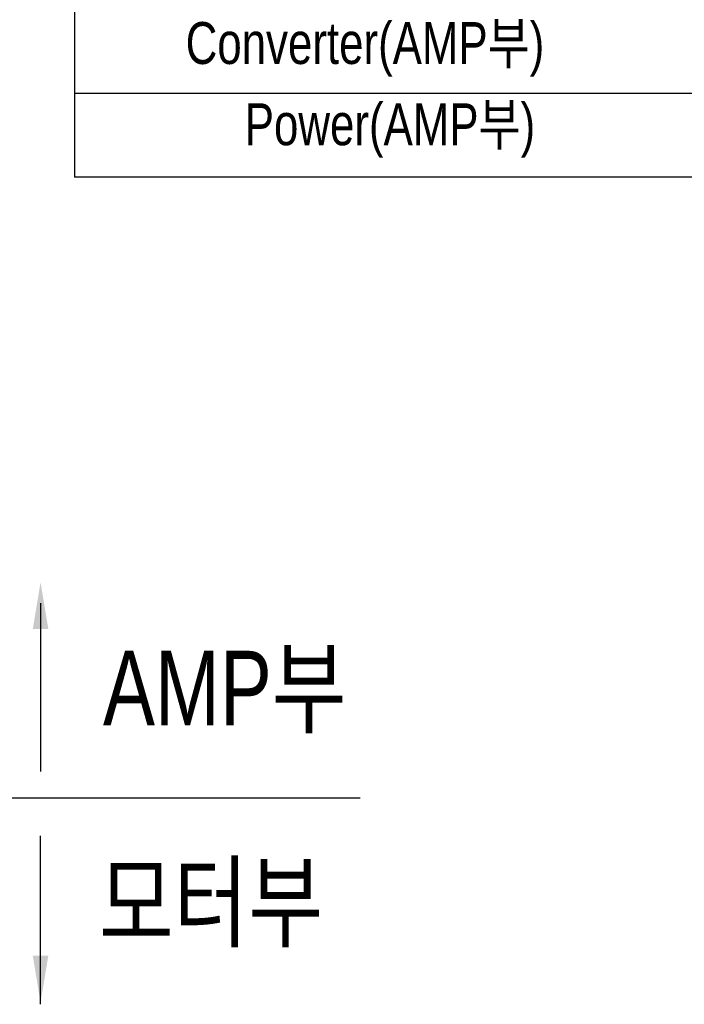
# Model space of a CAD drawing. Extents: x 4 to 2311, y -23 to 1597.
# Tile 16 of 22: x 371 to 550, y 1109 to 1373. Entities that reach past the tile are written whole.
import ezdxf

# ---------------------------------------------------------------- set-up
doc = ezdxf.new("R2010")
doc.units = 0
doc.header["$LTSCALE"] = 7
doc.header["$MEASUREMENT"] = 0
doc.linetypes.add('PHANTOM', pattern=[2.5, 1.25, -0.25, 0.25, -0.25, 0.25, -0.25])
doc.layers.get('0').update_dxf_attribs({"linetype": 'CONTINUOUS'})
doc.layers.add('2', color=4, linetype='CONTINUOUS')
doc.styles.get("Standard").update_dxf_attribs({"font": 'Gulim.ttf', "width": 0.8})

msp = doc.modelspace()

# ---------------------------------------------------------------- linework, layer by layer
at = {"color": 6}
msp.add_line((147.40255, 1164.38874), (462.40913, 1164.38874), dxfattribs=at)
at = {"color": 4}
for points in [[(376.58475, 1216.7204), (376.58475, 1171.48691), (376.58475, 1171.48691)], [(376.58475, 1108.94707), (376.58475, 1154.18056), (376.58475, 1154.18056)]]:
    msp.add_lwpolyline(points, dxfattribs=at)
at = {"color": 4, "linetype": 'PHANTOM'}
for points in [[(374.50142, 1209.7784), (376.58475, 1222.2784), (378.66808, 1209.7784)], [(374.50142, 1122.00507), (376.58475, 1109.50507), (378.66808, 1122.00507)]]:
    msp.add_solid(points, dxfattribs=at)
at = {"layer": '2'}
for p, q in [((385.684, 1466.08), (385.684, 1331.08)), ((798.14314, 1353.58), (385.684, 1353.58)), ((798.14314, 1331.08), (385.684, 1331.08))]:
    msp.add_line(p, q, dxfattribs=at)

# ---------------------------------------------------------------- texts
at = {"color": 4, "char_height": 20, "attachment_point": 7}
for s, insert in [('{\\f굴림|b0|i0|c129|p49;\\C4;AMP부}', (393.35901, 1181.77252)), ('{\\f굴림|b0|i0|c129|p49;\\C4;모터부}', (392.2578, 1124.23365))]:
    msp.add_mtext(s, dxfattribs=dict(at, insert=insert))
at = {"layer": '2', "char_height": 11.25, "attachment_point": 5}
for s, insert in [('{\\f굴림|b0|i0|c129|p49;Converter(AMP부)}', (463.73936, 1365.45369)), ('{\\f굴림|b0|i0|c129|p49;Power(AMP부)}', (470.45228, 1343.62798))]:
    msp.add_mtext(s, dxfattribs=dict(at, insert=insert))

doc.saveas('drawing.dxf')
